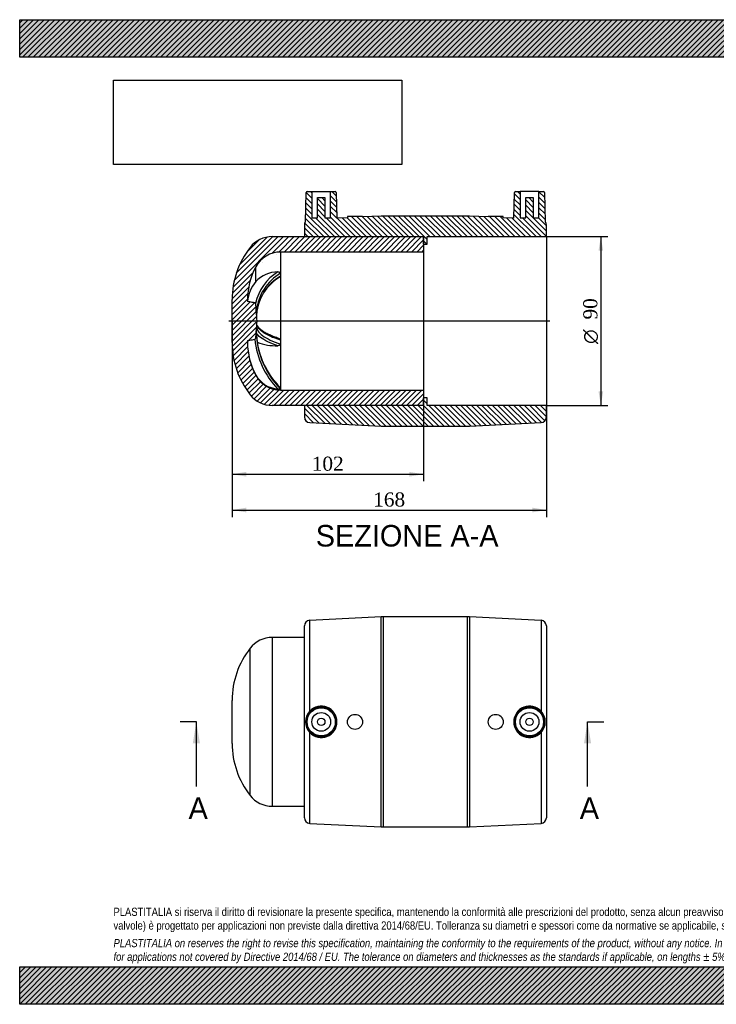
# Model space of a CAD drawing. Header units: millimetres. Extents: x 0 to 742, y 0 to 525.
# Tile 1 of 2: x 0 to 371, y 0 to 525. Entities that reach past the tile are written whole.
import ezdxf
from ezdxf.enums import TextEntityAlignment as Align
from ezdxf.lldxf.tags import DXFTag

# ---------------------------------------------------------------- set-up
doc = ezdxf.new("R2010")
doc.units = ezdxf.units.MM
doc.header["$LTSCALE"] = 2.5
for name, color, linetype in [('CAP090C', 7, 'Continuous'), ('Default', 7, 'Continuous'), ('DV4_Default', 7, 'Continuous'), ('MP090C', 7, 'Continuous')]:
    doc.layers.add(name, color=color, linetype=linetype)
doc.styles.add('SEACAD_Solid_Edge_ANSI', font='seans.ttf')
doc.styles.add('SEACAD_Solid_Edge_ANSI1_Symbols', font='semeca1.ttf')
doc.styles.add('SEACAD_Times_New_Roman', font='times.ttf')
tags = doc.linetypes.add('CENTER2', pattern=[28.575, 19.05, -3.175, 3.175, -3.175]).pattern_tags.tags
tags[10:11] = [DXFTag(74, 4), DXFTag(75, 0), DXFTag(340, '0'), DXFTag(46, 0.0), DXFTag(50, 0.0), DXFTag(44, 0.0), DXFTag(45, 0.0)]
tags[8:9] = [DXFTag(74, 4), DXFTag(75, 0), DXFTag(340, '0'), DXFTag(46, 0.0), DXFTag(50, 0.0), DXFTag(44, 0.0), DXFTag(45, 0.0)]
tags[6:7] = [DXFTag(74, 4), DXFTag(75, 0), DXFTag(340, '0'), DXFTag(46, 0.0), DXFTag(50, 0.0), DXFTag(44, 0.0), DXFTag(45, 0.0)]
tags[4:5] = [DXFTag(74, 4), DXFTag(75, 0), DXFTag(340, '0'), DXFTag(46, 0.0), DXFTag(50, 0.0), DXFTag(44, 0.0), DXFTag(45, 0.0)]
doc.dimstyles.new('ANSImm', dxfattribs={"dimtxt": 7.5, "dimasz": 7.5, "dimexe": 3.75, "dimexo": 0, "dimgap": 1.875, "dimtad": 1, "dimdsep": 46, "dimtxsty": 'SEACAD_Times_New_Roman', "dimblk1": '_SE_FILLED', "dimblk2": '_SE_FILLED', "dimsah": 1, "dimcen": 3.75, "dimazin": 0, "dimtfac": 0.85, "dimtdec": 3, "dimtofl": 0, "dimtmove": 0, "dimatfit": 3, "dimfxl": 1, "dimarcsym": 0})
picture_1 = doc.add_image_def('image1.jpg', size_in_pixel=(4302, 1260))

# ---------------------------------------------------------------- blocks, each defined once
blk = doc.blocks.new('SE')
at = {"layer": 'CAP090C', "color": 7, "linetype": 'Continuous'}
for p, q in [((134.61, 195.6), (134.61, 105.6)), ((151.7, 195.6), (134.61, 195.6)), ((122.82, 111.33), (122.82, 189.87)), ((113.2, 139.14), (113.2, 162.06)), ((134.61, 105.6), (151.7, 105.6))]:
    blk.add_line(p, q, dxfattribs=at)
for centre, radius, start, end in [((134.61, 180.6), 15, 90, 141.8273), ((158.2, 162.06), 45, 141.8273, 180), ((158.2, 139.14), 45, 180, 218.1727), ((134.61, 120.6), 15, 218.1727, 270)]:
    blk.add_arc(centre, radius, start, end, dxfattribs=at)
at = {"layer": 'MP090C', "color": 7, "linetype": 'Continuous'}
for p, q in [((192.72, 206.57), (154.55, 204.73)), ((192.72, 94.62), (192.72, 206.57)), ((193.68, 206.6), (193.68, 94.6)), ((238.72, 206.6), (193.68, 206.6)), ((238.72, 94.6), (238.72, 206.6)), ((239.68, 206.57), (239.68, 94.62)), ((277.84, 204.73), (239.68, 206.57)), ((151.7, 99.46), (151.7, 201.74)), ((154.55, 156.32), (154.55, 204.73)), ((277.84, 204.73), (277.84, 156.32)), ((280.7, 201.74), (280.7, 99.46)), ((154.55, 96.46), (154.55, 144.87)), ((277.84, 144.87), (277.84, 96.46)), ((154.55, 96.46), (192.72, 94.62)), ((193.68, 94.6), (238.72, 94.6)), ((239.68, 94.62), (277.84, 96.46))]:
    blk.add_line(p, q, dxfattribs=at)
for centre, radius in [((160.7, 150.6), 8.01), ((160.7, 150.6), 7.51), ((271.7, 150.6), 8.01), ((271.7, 150.6), 7.51), ((160.7, 150.6), 5), ((160.7, 150.6), 2), ((178.7, 150.6), 4), ((253.7, 150.6), 4), ((271.7, 150.6), 5), ((271.7, 150.6), 2)]:
    blk.add_circle(centre, radius, dxfattribs=at)
for centre, radius, start, end in [((193.68, 186.6), 20, 90, 92.7591), ((238.72, 186.6), 20, 87.2409, 90), ((154.7, 201.74), 3, 92.7591, 180), ((277.7, 201.74), 3, 0, 87.2409), ((160.68, 150.6), 8.39, 223.0358, 136.9642), ((271.71, 150.6), 8.39, 43.0358, 316.9642), ((160.62, 150.6), 8.34, 136.6854, 223.3146), ((271.77, 150.6), 8.34, 316.6854, 43.3146), ((154.7, 99.46), 3, 180, 267.2409), ((193.68, 114.6), 20, 267.2409, 270), ((238.72, 114.6), 20, 270, 272.7591), ((277.7, 99.46), 3, 272.7591, 0)]:
    blk.add_arc(centre, radius, start, end, dxfattribs=at)
blk = doc.blocks.new('SE4')
at = {"color": 7, "linetype": 'Continuous', "style": 'SEACAD_Solid_Edge_ANSI'}
blk.add_text('A', height=11.5, dxfattribs=at).set_placement((298.49, 110.35), align=Align.TOP_LEFT)
blk = doc.blocks.new('SE5')
at = {"color": 7, "linetype": 'Continuous', "style": 'SEACAD_Solid_Edge_ANSI'}
blk.add_text('A', height=11.5, dxfattribs=at).set_placement((90, 110.35), align=Align.TOP_LEFT)
blk = doc.blocks.new('SEANNOT_GROUP')
at = {"linetype": 'Continuous'}
blk.add_hatch(color=7, dxfattribs=at).paths.add_polyline_path([(304.55, 139.1), (302.63, 150.6), (300.72, 139.1)])
at = {"color": 7, "linetype": 'Continuous'}
blk.add_lwpolyline([(302.63, 116.1), (302.63, 150.6)], dxfattribs=at)
blk = doc.blocks.new('SEANNOT_GROUP1')
at = {"linetype": 'Continuous'}
blk.add_hatch(color=7, dxfattribs=at).paths.add_polyline_path([(96.06, 139.1), (94.14, 150.6), (92.23, 139.1)])
at = {"color": 7, "linetype": 'Continuous'}
blk.add_lwpolyline([(94.14, 116.1), (94.14, 150.6)], dxfattribs=at)
blk = doc.blocks.new('SE3')
at = {"layer": 'Default', "color": 7, "linetype": 'CENTER2'}
for p, q in [((94.14, 150.6), (85.52, 150.6)), ((302.63, 150.6), (311.26, 150.6))]:
    blk.add_line(p, q, dxfattribs=at)
at = {"layer": 'Default', "color": 7, "linetype": 'CENTER2', "const_width": 0.0001}
blk.add_lwpolyline([(302.63, 150.6), (94.14, 150.6)], dxfattribs=at)
at = {"layer": 'Default'}
for name in ['SEANNOT_GROUP1', 'SEANNOT_GROUP', 'SE5', 'SE4']:
    blk.add_blockref(name, (0, 0), dxfattribs=at)
blk = doc.blocks.new('SE6')
at = {"layer": 'CAP090C', "linetype": 'Continuous'}
h = blk.add_hatch(dxfattribs=at)
h.set_pattern_fill('LINE', scale=0.62992, angle=45, style=0)
edge = h.paths.add_edge_path()
edge.add_line((121.4, 352.85), (121.4, 353.91))
edge.add_spline(control_points=[(121.4, 353.91), (121.83, 353.99), (122.25, 354.06), (122.68, 354.13), (123.56, 354.28), (124.45, 354.43), (125.33, 354.58)], knot_values=[0.000712, 0.000712, 0.000712, 0.000712, 0.002011, 0.002011, 0.002011, 0.004701, 0.004701, 0.004701, 0.004701], degree=3, periodic=0)
edge.add_spline(control_points=[(125.33, 354.58), (125.38, 354.58), (125.42, 354.61), (125.49, 354.67), (125.52, 354.71), (125.6, 354.82), (125.64, 354.91), (125.74, 355.17), (125.79, 355.35), (125.9, 355.89), (125.95, 356.26), (126.05, 357.37), (126.08, 358.11), (126.09, 358.85)], knot_values=[0, 0, 0, 0, 0.03125, 0.03125, 0.0625, 0.0625, 0.125, 0.125, 0.25, 0.25, 0.5, 0.5, 1, 1, 1, 1], degree=3, periodic=0)
edge.add_spline(control_points=[(126.09, 358.85), (126.09, 358.94), (126.09, 359.03), (126.09, 359.12)], knot_values=[0, 0, 0, 0, 0.00027, 0.00027, 0.00027, 0.00027], degree=3, periodic=0)
edge.add_arc((171.09, 359.07), 45, 173.3042, 179.925, ccw=False)
edge.add_arc((171.09, 369.56), 45, 180.075, 186.6958, ccw=False)
edge.add_spline(control_points=[(126.09, 369.5), (126.09, 369.59), (126.09, 369.68), (126.09, 369.77)], knot_values=[0, 0, 0, 0, 0.00027, 0.00027, 0.00027, 0.00027], degree=3, periodic=0)
edge.add_spline(control_points=[(126.09, 369.77), (126.08, 370.14), (126.07, 370.51), (126.04, 371.25), (126.02, 371.62), (125.95, 372.36), (125.9, 372.73), (125.79, 373.27), (125.75, 373.45), (125.65, 373.71), (125.61, 373.8), (125.52, 373.92), (125.49, 373.95), (125.42, 374.01), (125.38, 374.04), (125.33, 374.05)], knot_values=[0, 0, 0, 0, 0.25, 0.25, 0.5, 0.5, 0.75, 0.75, 0.875, 0.875, 0.9375, 0.9375, 0.96875, 0.96875, 1, 1, 1, 1], degree=3, periodic=0)
edge.add_spline(control_points=[(125.33, 374.05), (124.86, 374.13), (124.4, 374.2), (123.93, 374.28), (123.09, 374.43), (122.24, 374.57), (121.4, 374.71)], knot_values=[0.000589, 0.000589, 0.000589, 0.000589, 0.002011, 0.002011, 0.002011, 0.004577, 0.004577, 0.004577, 0.004577], degree=3, periodic=0)
edge.add_line((121.4, 374.71), (121.4, 375.77))
edge.add_arc((158.2, 375.77), 36.8, 151.6824, 180, ccw=False)
edge.add_arc((139.01, 386.11), 15, 90, 151.6824, ccw=False)
edge.add_line((139.01, 401.11), (215.2, 401.11))
edge.add_line((215.2, 401.11), (215.2, 408.81))
edge.add_line((215.2, 408.81), (214.7, 409.31))
edge.add_line((214.7, 409.31), (134.61, 409.31))
edge.add_arc((134.61, 394.31), 15, 90, 141.8273)
edge.add_arc((158.2, 375.77), 45, 141.8273, 180)
edge.add_line((113.2, 375.77), (113.2, 352.85))
edge.add_arc((158.2, 352.85), 45, 180, 218.1727)
edge.add_arc((134.61, 334.31), 15, 218.1727, 270)
edge.add_line((134.61, 319.31), (214.7, 319.31))
edge.add_line((214.7, 319.31), (215.2, 319.81))
edge.add_line((215.2, 319.81), (215.2, 327.51))
edge.add_line((215.2, 327.51), (139.01, 327.51))
edge.add_arc((139.01, 342.51), 15, 208.3176, 270, ccw=False)
edge.add_arc((158.2, 352.85), 36.8, 180, 208.3176, ccw=False)
at = {"layer": 'MP090C', "linetype": 'Continuous'}
h = blk.add_hatch(dxfattribs=at)
h.set_pattern_fill('LINE', scale=0.62992, angle=135, style=0)
edge = h.paths.add_edge_path()
edge.add_arc((193.68, 400.31), 20, 90, 92.7591)
edge.add_line((192.72, 420.29), (182.7, 419.81))
edge.add_line((182.7, 419.81), (182.7, 420.01))
edge.add_line((182.7, 420.01), (174.7, 420.01))
edge.add_line((174.7, 420.01), (174.7, 419.42))
edge.add_line((174.7, 419.42), (169.07, 419.15))
edge.add_line((169.07, 419.15), (168.71, 432.83))
edge.add_arc((168.21, 432.81), 0.5, 1.5, 90)
edge.add_line((168.21, 433.31), (165.7, 433.31))
edge.add_line((165.7, 433.31), (165.7, 419.31))
edge.add_line((165.7, 419.31), (162.7, 419.31))
edge.add_line((162.7, 419.31), (162.7, 430.11))
edge.add_line((162.7, 430.11), (158.7, 430.11))
edge.add_line((158.7, 430.11), (158.7, 419.31))
edge.add_line((158.7, 419.31), (155.7, 419.31))
edge.add_line((155.7, 419.31), (155.7, 433.31))
edge.add_line((155.7, 433.31), (153.19, 433.31))
edge.add_arc((153.19, 432.81), 0.5, 90, 178.5)
edge.add_line((152.69, 432.83), (152.28, 417.22))
edge.add_arc((154.7, 415.45), 3, 143.8126, 180)
edge.add_line((151.7, 415.45), (151.7, 409.31))
edge.add_line((151.7, 409.31), (215.2, 409.31))
edge.add_line((215.2, 409.31), (215.2, 405.27))
edge.add_line((215.2, 405.27), (217.2, 405.27))
edge.add_line((217.2, 405.27), (217.2, 409.31))
edge.add_line((217.2, 409.31), (280.7, 409.31))
edge.add_line((280.7, 409.31), (280.7, 415.45))
edge.add_arc((277.7, 415.45), 3, 0, 36.1874)
edge.add_line((280.12, 417.22), (279.71, 432.83))
edge.add_arc((279.21, 432.81), 0.5, 1.5, 90)
edge.add_line((279.21, 433.31), (276.7, 433.31))
edge.add_line((276.7, 433.31), (276.7, 419.31))
edge.add_line((276.7, 419.31), (273.7, 419.31))
edge.add_line((273.7, 419.31), (273.7, 430.11))
edge.add_line((273.7, 430.11), (269.7, 430.11))
edge.add_line((269.7, 430.11), (269.7, 419.31))
edge.add_line((269.7, 419.31), (266.7, 419.31))
edge.add_line((266.7, 419.31), (266.7, 433.31))
edge.add_line((266.7, 433.31), (264.19, 433.31))
edge.add_arc((264.19, 432.81), 0.5, 90, 178.5)
edge.add_line((263.69, 432.83), (263.33, 419.15))
edge.add_line((263.33, 419.15), (257.7, 419.42))
edge.add_line((257.7, 419.42), (257.7, 420.01))
edge.add_line((257.7, 420.01), (249.7, 420.01))
edge.add_line((249.7, 420.01), (249.7, 419.81))
edge.add_line((249.7, 419.81), (239.68, 420.29))
edge.add_arc((238.72, 400.31), 20, 87.2409, 90)
edge.add_line((238.72, 420.31), (193.68, 420.31))
h = blk.add_hatch(dxfattribs=at)
h.set_pattern_fill('LINE', scale=0.62992, angle=135, style=0)
edge = h.paths.add_edge_path()
edge.add_arc((193.68, 328.31), 20, 267.2409, 270)
edge.add_line((193.68, 308.31), (238.72, 308.31))
edge.add_arc((238.72, 328.31), 20, 270, 272.7591)
edge.add_line((239.68, 308.34), (277.84, 310.17))
edge.add_arc((277.7, 313.17), 3, 272.7591, 360)
edge.add_line((280.7, 313.17), (280.7, 319.31))
edge.add_line((280.7, 319.31), (217.2, 319.31))
edge.add_line((217.2, 319.31), (217.2, 323.36))
edge.add_line((217.2, 323.36), (215.2, 323.36))
edge.add_line((215.2, 323.36), (215.2, 319.31))
edge.add_line((215.2, 319.31), (151.7, 319.31))
edge.add_line((151.7, 319.31), (151.7, 313.17))
edge.add_arc((154.7, 313.17), 3, 180, 267.2409)
edge.add_line((154.55, 310.17), (192.72, 308.34))
at = {"layer": 'CAP090C', "color": 7, "linetype": 'Continuous'}
for p, q in [((134.61, 409.31), (214.7, 409.31)), ((215.2, 408.81), (214.7, 409.31)), ((215.2, 408.81), (215.2, 401.11)), ((139.01, 401.11), (139.01, 389.85)), ((215.2, 401.11), (139.01, 401.11)), ((215.2, 401.11), (215.2, 327.51)), ((125.8, 385.37), (125.8, 393.23)), ((139.01, 389.85), (139.01, 388.28)), ((139.01, 388.28), (139.01, 354.14)), ((113.2, 352.85), (113.2, 375.77)), ((121.4, 375.77), (121.4, 374.71)), ((126.09, 369.5), (126.09, 369.77)), ((126.09, 359.12), (126.09, 358.87)), ((126.09, 358.85), (126.09, 359.12)), ((121.4, 353.91), (121.4, 352.85)), ((139.01, 354.14), (139.01, 352.12)), ((139.01, 352.12), (139.01, 328.6)), ((125.8, 335.4), (125.8, 335.67)), ((139.01, 328.6), (139.01, 328.15)), ((139.01, 328.15), (139.01, 327.51)), ((139.01, 327.51), (215.2, 327.51)), ((215.2, 327.51), (215.2, 319.81)), ((214.7, 319.31), (134.61, 319.31)), ((214.7, 319.31), (215.2, 319.81))]:
    blk.add_line(p, q, dxfattribs=at)
for centre, radius, start, end in [((134.61, 394.31), 15, 90, 141.8273), ((158.2, 375.77), 45, 141.8273, 180), ((139.01, 386.11), 15, 90, 151.6824), ((158.2, 375.77), 36.8, 151.6824, 180), ((151.86, 367.89), 26.78, 122.2727, 167.417), ((137.61, 374.43), 16.09, 90.1705, 137.1967), ((152.6, 367.03), 26.56, 120.7771, 173.6956), ((140.48, 373.17), 19.08, 140.2714, 175.4084), ((152.47, 365.55), 26.42, 120.6317, 174.5854), ((151.69, 365.75), 25.59, 120.5294, 175.5939), ((171.09, 369.56), 45, 180.075, 186.6958), ((152.6, 367.03), 26.56, 174.5148, 176.0785), ((171.09, 359.07), 45, 173.3042, 179.925), ((169.57, 359.52), 43.48, 180.2485, 202.5966), ((169.62, 359.09), 43.52, 180.2861, 212.8562), ((158.2, 352.85), 45, 180, 218.1727), ((156.99, 352.82), 35.59, 179.9365, 208.8062), ((158.2, 352.85), 36.8, 180, 208.3176), ((169.62, 358.9), 44.5, 185.5763, 223.9131), ((136.35, 376.89), 25.74, 247.7784, 272.7058), ((169.57, 359.52), 43.48, 202.5966, 225.3354), ((169.44, 359.47), 43.32, 202.5768, 225.3545), ((138.85, 342.91), 14.92, 209.017, 265.0413), ((139.01, 342.51), 15, 208.3176, 270), ((169.62, 359.09), 43.52, 212.8562, 225.3119), ((134.61, 334.31), 15, 218.1727, 270)]:
    blk.add_arc(centre, radius, start, end, dxfattribs=at)
blk.add_ellipse((125.09, 358.87), major_axis=(1, 0.004), ratio=0.216074, start_param=6.205593, end_param=6.283124, dxfattribs=at)
for points, knots in [([(137.56, 390.53), (137.72, 390.53), (137.88, 390.53), (138.19, 390.49), (138.35, 390.45), (138.63, 390.34), (138.76, 390.27), (138.95, 390.08), (139.01, 389.97), (139.01, 389.85)], [0, 0, 0, 0, 0.25, 0.25, 0.5, 0.5, 0.75, 0.75, 1, 1, 1, 1]), ([(139.01, 388.28), (139.01, 388.16), (138.95, 388.04), (138.81, 387.89), (138.75, 387.84), (138.69, 387.8)], [0, 0, 0, 0, 0.25, 0.25, 0.371999, 0.371999, 0.371999, 0.371999]), ([(125.33, 374.05), (124.86, 374.13), (124.4, 374.2), (123.93, 374.28), (123.09, 374.43), (122.24, 374.57), (121.4, 374.71)], [0, 0, 0, 0, 0.356557, 0.356557, 0.356557, 1, 1, 1, 1]), ([(126.09, 369.77), (126.08, 370.14), (126.07, 370.51), (126.04, 371.25), (126.02, 371.62), (125.95, 372.36), (125.9, 372.73), (125.79, 373.27), (125.75, 373.45), (125.65, 373.71), (125.61, 373.8), (125.52, 373.92), (125.49, 373.95), (125.42, 374.01), (125.38, 374.04), (125.33, 374.05)], [0, 0, 0, 0, 0.25, 0.25, 0.5, 0.5, 0.75, 0.75, 0.875, 0.875, 0.9375, 0.9375, 0.96875, 0.96875, 1, 1, 1, 1]), ([(139.01, 354.14), (136.95, 354.76), (135.14, 355.44), (131.95, 356.9), (130.57, 357.7), (128.37, 359.33), (127.53, 360.17), (126.63, 361.56), (126.39, 362.09), (126.25, 362.62)], [0, 0, 0, 0, 0.25, 0.25, 0.5, 0.5, 0.75, 0.75, 0.8987404, 0.8987404, 0.8987404, 0.8987404]), ([(138.14, 355.04), (137.65, 355.2), (136.83, 355.46), (135.54, 355.93), (134.35, 356.4), (133.22, 356.88), (132.18, 357.38), (131.21, 357.89), (130.33, 358.4), (129.53, 358.93), (128.81, 359.46), (128.17, 359.99), (127.63, 360.52), (127.18, 361.03), (126.83, 361.51), (126.56, 361.98), (126.38, 362.42), (126.29, 362.7), (126.26, 362.82)], [0, 0, 0, 0, 0.0564124, 0.1146451, 0.1727443, 0.2306814, 0.2884316, 0.3459698, 0.4034839, 0.4609686, 0.5184716, 0.5759188, 0.6332895, 0.6906209, 0.7414721, 0.7943867, 0.8523646, 0.8933172, 0.8933172, 0.8933172, 0.8933172]), ([(125.33, 354.58), (125.38, 354.58), (125.42, 354.61), (125.49, 354.67), (125.52, 354.71), (125.6, 354.82), (125.64, 354.91), (125.74, 355.17), (125.79, 355.35), (125.9, 355.89), (125.95, 356.26), (126.05, 357.37), (126.08, 358.11), (126.09, 358.85)], [0, 0, 0, 0, 0.03125, 0.03125, 0.0625, 0.0625, 0.125, 0.125, 0.25, 0.25, 0.5, 0.5, 1, 1, 1, 1]), ([(137.56, 351.18), (135.58, 351.83), (133.83, 352.53), (130.75, 354.01), (129.43, 354.8), (127.42, 356.34), (126.67, 357.09), (126.14, 357.85)], [0, 0, 0, 0, 0.25, 0.25, 0.5, 0.5, 0.7252771, 0.7252771, 0.7252771, 0.7252771]), ([(126.18, 360.89), (126.3, 360.27), (126.57, 359.65), (127.53, 358.19), (128.37, 357.35), (130.57, 355.72), (131.95, 354.93), (135.14, 353.45), (136.95, 352.76), (139.01, 352.12)], [0.0733664, 0.0733664, 0.0733664, 0.0733664, 0.25, 0.25, 0.5, 0.5, 0.75, 0.75, 1, 1, 1, 1]), ([(121.4, 353.91), (121.83, 353.99), (122.25, 354.06), (122.68, 354.13), (123.56, 354.28), (124.45, 354.43), (125.33, 354.58)], [0, 0, 0, 0, 0.325519, 0.325519, 0.325519, 1, 1, 1, 1]), ([(139.01, 352.12), (139.01, 351.96), (138.95, 351.81), (138.76, 351.56), (138.63, 351.47), (138.35, 351.32), (138.2, 351.26), (137.88, 351.2), (137.72, 351.18), (137.56, 351.18)], [0, 0, 0, 0, 0.25, 0.25, 0.5, 0.5, 0.75, 0.75, 1, 1, 1, 1]), ([(138.14, 355.04), (138.26, 355), (138.38, 354.95), (138.63, 354.81), (138.76, 354.7), (138.95, 354.45), (139.01, 354.29), (139.01, 354.14)], [0.3038567, 0.3038567, 0.3038567, 0.3038567, 0.5, 0.5, 0.75, 0.75, 1, 1, 1, 1]), ([(139.01, 328.15), (139.01, 328.11), (138.95, 328.09), (138.76, 328.04), (138.63, 328.03), (138.35, 328.01), (138.2, 328.01), (137.88, 328.02), (137.72, 328.02), (137.56, 328.04)], [0, 0, 0, 0, 0.25, 0.25, 0.5, 0.5, 0.75, 0.75, 1, 1, 1, 1])]:
    blk.add_open_spline(points, degree=3, knots=knots, dxfattribs=at)
blk.add_open_spline([(138.99, 328.64), (139, 328.62), (139.01, 328.61), (139.01, 328.6)], degree=3, dxfattribs=at)
at = {"layer": 'DV4_Default', "color": 7, "linetype": 'CENTER2'}
blk.add_line((282.45, 364.31), (111.45, 364.31), dxfattribs=at)
at = {"layer": 'MP090C', "color": 7, "linetype": 'Continuous'}
for p, q in [((152.28, 417.22), (152.69, 432.83)), ((153.19, 433.31), (155.7, 433.31)), ((155.7, 433.31), (165.7, 433.31)), ((155.7, 433.31), (155.7, 419.31)), ((165.7, 433.31), (168.21, 433.31)), ((165.7, 419.31), (165.7, 433.31)), ((168.71, 432.83), (169.07, 419.15)), ((263.33, 419.15), (263.69, 432.83)), ((264.19, 433.31), (266.7, 433.31)), ((276.7, 433.31), (266.7, 433.31)), ((266.7, 433.31), (266.7, 419.31)), ((276.7, 419.31), (276.7, 433.31)), ((276.7, 433.31), (279.21, 433.31)), ((279.71, 432.83), (280.12, 417.22)), ((158.7, 430.11), (162.7, 430.11)), ((158.7, 419.31), (158.7, 430.11)), ((162.7, 430.11), (162.7, 419.31)), ((269.7, 419.31), (269.7, 430.11)), ((269.7, 430.11), (273.7, 430.11)), ((273.7, 430.11), (273.7, 419.31)), ((182.7, 420.01), (174.7, 420.01)), ((174.7, 420.01), (174.7, 419.42)), ((192.72, 420.29), (182.7, 419.81)), ((182.7, 419.81), (182.7, 420.01)), ((238.72, 420.31), (193.68, 420.31)), ((249.7, 419.81), (239.68, 420.29)), ((249.7, 420.01), (249.7, 419.81)), ((257.7, 420.01), (249.7, 420.01)), ((257.7, 419.42), (257.7, 420.01)), ((151.7, 415.45), (151.7, 409.31)), ((155.7, 419.31), (158.7, 419.31)), ((162.7, 419.31), (165.7, 419.31)), ((174.7, 419.42), (169.07, 419.15)), ((263.33, 419.15), (257.7, 419.42)), ((266.7, 419.31), (269.7, 419.31)), ((273.7, 419.31), (276.7, 419.31)), ((280.7, 409.31), (280.7, 415.45)), ((151.7, 409.31), (215.2, 409.31)), ((215.2, 405.27), (215.2, 409.31)), ((215.2, 405.27), (217.2, 405.27)), ((217.2, 409.31), (280.7, 409.31)), ((217.2, 405.27), (217.2, 409.31)), ((280.7, 409.31), (280.7, 319.31)), ((215.2, 319.31), (215.2, 323.36)), ((217.2, 323.36), (215.2, 323.36)), ((217.2, 319.31), (217.2, 323.36)), ((151.7, 319.31), (151.7, 313.17)), ((215.2, 319.31), (151.7, 319.31)), ((280.7, 319.31), (217.2, 319.31)), ((280.7, 313.17), (280.7, 319.31)), ((154.55, 310.17), (192.72, 308.34)), ((239.68, 308.34), (277.84, 310.17)), ((193.68, 308.31), (238.72, 308.31))]:
    blk.add_line(p, q, dxfattribs=at)
for centre, radius, start, end in [((153.19, 432.81), 0.5, 90, 178.5), ((168.21, 432.81), 0.5, 1.5, 90), ((264.19, 432.81), 0.5, 90, 178.5), ((279.21, 432.81), 0.5, 1.5, 90), ((193.68, 400.31), 20, 90, 92.7591), ((238.72, 400.31), 20, 87.2409, 90), ((154.7, 415.45), 3, 143.8126, 180), ((277.7, 415.45), 3, 0, 36.1874), ((154.7, 313.17), 3, 180, 267.2409), ((277.7, 313.17), 3, 272.7591, 0), ((193.68, 328.31), 20, 267.2409, 270), ((238.72, 328.31), 20, 270, 272.7591)]:
    blk.add_arc(centre, radius, start, end, dxfattribs=at)
blk = doc.blocks.new('GDimGGroup')
at = {"layer": 'Default', "linetype": 'Continuous'}
for points in [[(310.97, 401.81), (309.72, 409.31), (308.47, 401.81)], [(310.97, 326.81), (308.47, 326.81), (309.72, 319.31)]]:
    blk.add_hatch(color=7, dxfattribs=at).paths.add_polyline_path(points)
at = {"layer": 'Default', "color": 7, "linetype": 'Continuous'}
for p, q in [((280.7, 409.31), (313.47, 409.31)), ((309.72, 409.31), (309.72, 319.31)), ((280.7, 319.31), (313.47, 319.31))]:
    blk.add_line(p, q, dxfattribs=at)
for s, style, p in [('90', 'SEACAD_Times_New_Roman', (300.35, 365.15)), ('O', 'SEACAD_Solid_Edge_ANSI1_Symbols', (300.35, 352.1))]:
    blk.add_text(s, height=7.5, rotation=90, dxfattribs=dict(at, style=style)).set_placement(p, align=Align.TOP_LEFT)
blk = doc.blocks.new('DMBLK20')
at = {"layer": 'Default', "linetype": 'Continuous'}
for points in [[(120.7, 281.39), (120.7, 283.89), (113.2, 282.64)], [(207.7, 281.39), (215.2, 282.64), (207.7, 283.89)]]:
    blk.add_hatch(color=7, dxfattribs=at).paths.add_polyline_path(points)
at = {"layer": 'Default', "color": 7, "linetype": 'Continuous'}
for p, q in [((113.2, 364.31), (113.2, 278.89)), ((215.2, 319.81), (215.2, 278.89)), ((113.2, 282.64), (215.2, 282.64))]:
    blk.add_line(p, q, dxfattribs=at)
at = {"layer": 'Default', "color": 7, "linetype": 'Continuous', "style": 'SEACAD_Times_New_Roman'}
blk.add_text('102', height=7.5, dxfattribs=at).set_placement((155.67, 292.01), align=Align.TOP_LEFT)
blk = doc.blocks.new('_SE_FILLED')
at = {"color": 0}
blk.add_line((0, 0), (-1, 0), dxfattribs=at)
blk.add_solid([(0, 0), (-1, -0.1665), (-1, 0.1665), (0, 0)], dxfattribs=at)
blk = doc.blocks.new('DMBLK21')
at = {"layer": 'Default', "linetype": 'Continuous'}
for points in [[(120.7, 262.3), (120.7, 264.8), (113.2, 263.55)], [(273.2, 262.3), (280.7, 263.55), (273.2, 264.8)]]:
    blk.add_hatch(color=7, dxfattribs=at).paths.add_polyline_path(points)
at = {"layer": 'Default', "color": 7, "linetype": 'Continuous'}
for p, q in [((113.2, 364.31), (113.2, 259.8)), ((280.7, 364.31), (280.7, 259.8)), ((113.2, 263.55), (280.7, 263.55))]:
    blk.add_line(p, q, dxfattribs=at)
at = {"layer": 'Default', "color": 7, "linetype": 'Continuous', "style": 'SEACAD_Times_New_Roman'}
blk.add_text('168', height=7.5, dxfattribs=at).set_placement((188.42, 272.92), align=Align.TOP_LEFT)

msp = doc.modelspace()

# ---------------------------------------------------------------- hatches: boundary and pattern name
at = {"layer": 'Default', "linetype": 'Continuous'}
h = msp.add_hatch(dxfattribs=at)
h.set_pattern_fill('LINE', scale=0.62992, angle=45, style=0)
h.paths.add_polyline_path([(742.5, 505), (742.5, 525), (0, 525), (0, 505)])
for points in [[(742.5, 505), (742.5, 525), (0, 525), (0, 505)], [(742.5, 0), (742.5, 20), (0, 20), (0, 0)]]:
    msp.add_hatch(color=7, dxfattribs=at).paths.add_polyline_path(points)
h = msp.add_hatch(dxfattribs=at)
h.set_pattern_fill('LINE', scale=0.62992, angle=45, style=0)
h.paths.add_polyline_path([(742.5, 0), (742.5, 20), (0, 20), (0, 0)])

# ---------------------------------------------------------------- linework, layer by layer
at = {"layer": 'Default', "color": 7, "linetype": 'Continuous'}
for p, q in [((0, 525), (742.5, 525)), ((0, 505), (0, 525)), ((742.5, 505), (0, 505)), ((0, 20), (742.5, 20)), ((0, 0), (0, 20)), ((742.5, 0), (0, 0))]:
    msp.add_line(p, q, dxfattribs=at)

# ---------------------------------------------------------------- block references
at = {"layer": 'Default'}
for name in ['SE6', 'GDimGGroup', 'SE', 'SE3']:
    msp.add_blockref(name, (0, 0), dxfattribs=at)

# ---------------------------------------------------------------- texts
at = {"layer": 'Default', "color": 7, "linetype": 'Continuous', "style": 'SEACAD_Solid_Edge_ANSI'}
msp.add_text('SEZIONE A-A', height=11.5, dxfattribs=at).set_placement((157.781, 255.582), align=Align.TOP_LEFT)
at = {"layer": 'Default', "insert": (50, 51.506), "char_height": 4.375, "width": 642.5, "attachment_point": 1}
msp.add_mtext("{\\fArial Narrow|b0||i0||c0|p34;\\C7;\\H4.375;\\W1.;PLASTITALIA si riserva il diritto di revisionare la presente specifica, mantenendo la conformità alle prescrizioni del prodotto, senza alcun preavviso. In caso di assegnazione d'ordine si riserva di compiere una più dettagliata analisi tecnico/qualitativa. Il presente prodotto (ad esclusione delle \\P}{\\fArial Narrow|b0||i0||c0|p34;\\C7;\\H4.375;\\W1.;valvole) è progettato per applicazioni non previste dalla direttiva 2014/68/EU. Tolleranza su diametri e spessori come da normative se applicabile, su lunghezze ±5%, su angoli ±2°, se non diversamente specificato.\\P}{\\fArial Narrow|b0||i0||c0|p34;\\C7;\\H1.25;\\W1.;   \\P}{\\fArial Narrow|b0||i1||c0|p34;\\C7;\\H4.375;\\W1.;PLASTITALIA on reserves the right to revise this specification, maintaining the conformity to the requirements of the product, without any notice. In case of assignation of order on will reserve to make a more detailed analysis technical/qualitative. This product (excluding valves) is designed \\P}{\\fArial Narrow|b0||i1||c0|p34;\\C7;\\H4.375;\\W1.;for applications not covered by Directive 2014/68 / EU. The tolerance on diameters and thicknesses as the standards if applicable, on lengths ± 5%, on angles ± 2 °, unless otherwise indicated.\\P}", dxfattribs=at)

# ---------------------------------------------------------------- dimensions: what is measured, and where the dimension line sits
at = {"layer": 'Default', "color": 7, "linetype": 'Continuous'}
dim = msp.add_linear_dim(base=(215.199, 282.638), p1=(113.199, 364.312), p2=(215.199, 327.512), text='\\A1;<>', dimstyle='ANSImm', dxfattribs=at)
dim.commit()
dim.dimension.update_dxf_attribs({"geometry": 'DMBLK20', "text_midpoint": (164.199, 282.638), "dimtype": 160})
dim = msp.add_linear_dim(base=(113.198604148, 263.547064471), p1=(113.198604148, 364.311938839), p2=(280.698604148, 364.311938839), angle=0, text='\\A1;<>', dimstyle='ANSImm', override={"dimdec": 0}, dxfattribs=at)
dim.commit()
dim.dimension.update_dxf_attribs({"geometry": 'DMBLK21', "text_midpoint": (196.948606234, 263.547064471), "dimtype": 161})

# ---------------------------------------------------------------- pictures from other files: only their frames are drawn
image = msp.add_image(picture_1, insert=(50, 447.758), size_in_units=(153.643, 45))
image.dxf.flags = 7

doc.saveas('drawing.dxf')
